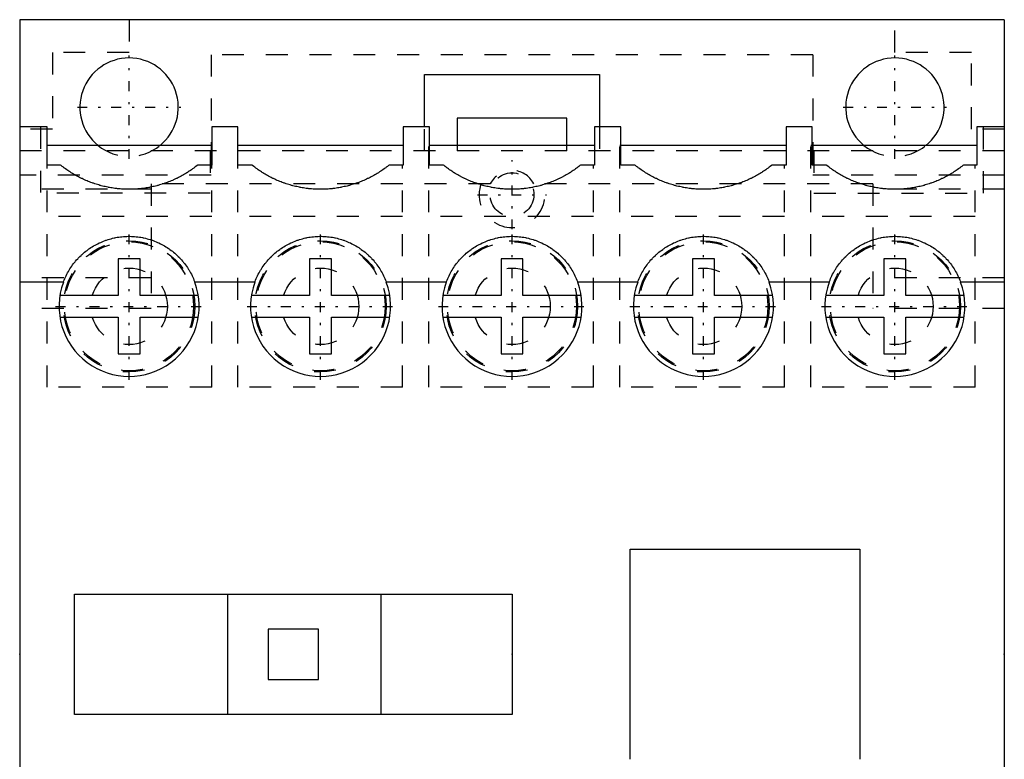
# Model space of a CAD drawing. Extents: x 0 to 45, y -29 to 29.
# Tile 2 of 2: x 0 to 45, y -4.8 to 29. Entities that reach past the tile are written whole.
import ezdxf

# ---------------------------------------------------------------- set-up
doc = ezdxf.new("R2010")
doc.units = 0
doc.linetypes.add('CENTER', pattern=[1.5, 0.45, -0.5, 0.05, -0.5])
doc.linetypes.add('DASHED', pattern=[2, 1, -1])
for name, color, linetype in [('AM_0', 7, 'CONTINUOUS'), ('AM_3', 7, 'DASHED'), ('AM_7', 7, 'CENTER'), ('CONNECTIONPOINTS', 1, 'CONTINUOUS')]:
    doc.layers.add(name, color=color, linetype=linetype)

msp = doc.modelspace()

# ---------------------------------------------------------------- linework, layer by layer
at = {"layer": 'AM_0', "color": 7, "linetype": 'CONTINUOUS'}
for p, q in [((0, 29), (0, -29)), ((45, 29), (0, 29)), ((45, 29), (45, -29)), ((18.5, 24.1), (18.5, 26.5)), ((18.5, 26.5), (26.5, 26.5)), ((26.5, 26.5), (26.5, 24.1)), ((20, 24.5), (20, 23.25)), ((25, 24.5), (20, 24.5)), ((25, 23.25), (25, 24.5)), ((1.25, 24.1), (0, 24.1)), ((1.25, 22.35), (1.25, 24.1)), ((8.775, 24.1), (8.775, 22.35)), ((9.975, 24.1), (8.775, 24.1)), ((9.975, 22.35), (9.975, 24.1)), ((17.525, 24.1), (17.525, 22.35)), ((18.725, 24.1), (17.525, 24.1)), ((18.725, 22.35), (18.725, 24.1)), ((26.275, 24.1), (26.275, 22.35)), ((27.475, 24.1), (26.275, 24.1)), ((27.475, 22.35), (27.475, 24.1)), ((35.025, 24.1), (35.025, 22.35)), ((36.225, 24.1), (35.025, 24.1)), ((36.225, 22.35), (36.225, 24.1)), ((43.75, 24.1), (43.75, 22.35)), ((45, 24.1), (43.75, 24.1)), ((8.775, 23.25), (1.25, 23.25)), ((17.525, 23.25), (9.975, 23.25)), ((26.275, 23.25), (18.725, 23.25)), ((35.025, 23.25), (27.475, 23.25)), ((43.75, 23.25), (36.225, 23.25)), ((1.871, 22.35), (1.25, 22.35)), ((8.775, 22.35), (8.129, 22.35)), ((10.621, 22.35), (9.975, 22.35)), ((17.525, 22.35), (16.879, 22.35)), ((19.371, 22.35), (18.725, 22.35)), ((26.275, 22.35), (25.629, 22.35)), ((28.121, 22.35), (27.475, 22.35)), ((35.025, 22.35), (34.379, 22.35)), ((36.871, 22.35), (36.225, 22.35)), ((43.75, 22.35), (43.129, 22.35)), ((5.5, 18.075), (4.5, 18.075)), ((4.5, 18.075), (4.5, 16.4)), ((5.5, 16.4), (5.5, 18.075)), ((14.25, 18.075), (13.25, 18.075)), ((13.25, 18.075), (13.25, 16.4)), ((14.25, 16.4), (14.25, 18.075)), ((23, 18.075), (22, 18.075)), ((22, 18.075), (22, 16.4)), ((23, 16.4), (23, 18.075)), ((31.75, 18.075), (30.75, 18.075)), ((30.75, 18.075), (30.75, 16.4)), ((31.75, 16.4), (31.75, 18.075)), ((40.5, 18.075), (39.5, 18.075)), ((39.5, 18.075), (39.5, 16.4)), ((40.5, 16.4), (40.5, 18.075)), ((1.995, 17), (0, 17)), ((10.745, 17), (8.005, 17)), ((19.495, 17), (16.755, 17)), ((28.245, 17), (25.505, 17)), ((36.995, 17), (34.255, 17)), ((45, 17), (43.005, 17)), ((4.5, 16.4), (1.839, 16.4)), ((8.161, 16.4), (5.5, 16.4)), ((13.25, 16.4), (10.589, 16.4)), ((16.911, 16.4), (14.25, 16.4)), ((22, 16.4), (19.339, 16.4)), ((25.661, 16.4), (23, 16.4)), ((30.75, 16.4), (28.089, 16.4)), ((34.411, 16.4), (31.75, 16.4)), ((39.5, 16.4), (36.839, 16.4)), ((43.161, 16.4), (40.5, 16.4)), ((1.839, 15.4), (4.5, 15.4)), ((4.5, 15.4), (4.5, 13.725)), ((5.5, 13.725), (5.5, 15.4)), ((5.5, 15.4), (8.161, 15.4)), ((10.589, 15.4), (13.25, 15.4)), ((13.25, 15.4), (13.25, 13.725)), ((14.25, 13.725), (14.25, 15.4)), ((14.25, 15.4), (16.911, 15.4)), ((19.339, 15.4), (22, 15.4)), ((22, 15.4), (22, 13.725)), ((23, 13.725), (23, 15.4)), ((23, 15.4), (25.661, 15.4)), ((28.089, 15.4), (30.75, 15.4)), ((30.75, 15.4), (30.75, 13.725)), ((31.75, 13.725), (31.75, 15.4)), ((31.75, 15.4), (34.411, 15.4)), ((36.839, 15.4), (39.5, 15.4)), ((39.5, 15.4), (39.5, 13.725)), ((40.5, 13.725), (40.5, 15.4)), ((40.5, 15.4), (43.161, 15.4)), ((4.5, 13.725), (5.5, 13.725)), ((13.25, 13.725), (14.25, 13.725)), ((22, 13.725), (23, 13.725)), ((30.75, 13.725), (31.75, 13.725)), ((39.5, 13.725), (40.5, 13.725)), ((27.9, 4.8), (38.4, 4.8)), ((27.9, -4.8), (27.9, 4.8)), ((38.4, 4.8), (38.4, -4.8)), ((2.5, 2.75), (22.5, 2.75)), ((2.5, -2.75), (2.5, 2.75)), ((9.5, 2.75), (9.5, -2.75)), ((16.5, 2.75), (16.5, -2.75)), ((22.5, 2.75), (22.5, -2.75)), ((11.35, 1.15), (11.35, -1.15)), ((13.65, 1.15), (11.35, 1.15)), ((13.65, -1.15), (13.65, 1.15)), ((11.35, -1.15), (13.65, -1.15)), ((22.5, -2.75), (2.5, -2.75))]:
    msp.add_line(p, q, dxfattribs=at)
for points in [[(8.129, 22.35), (8.104, 22.33), (8.055, 22.292), (8.005, 22.254), (7.98, 22.235), (7.955, 22.217), (7.904, 22.18), (7.853, 22.144), (7.801, 22.109), (7.749, 22.074), (7.697, 22.04), (7.67, 22.023), (7.644, 22.006), (7.591, 21.973), (7.537, 21.941), (7.483, 21.91), (7.428, 21.879), (7.373, 21.849), (7.346, 21.834), (7.318, 21.82), (7.262, 21.791), (7.206, 21.763), (7.178, 21.749), (7.15, 21.736), (7.093, 21.709), (7.036, 21.683), (7.008, 21.671), (6.979, 21.658), (6.921, 21.634), (6.863, 21.61), (6.805, 21.587), (6.747, 21.565), (6.688, 21.543), (6.658, 21.533), (6.629, 21.523), (6.569, 21.503), (6.51, 21.483), (6.45, 21.465), (6.39, 21.447), (6.33, 21.43), (6.3, 21.422), (6.269, 21.414), (6.209, 21.398), (6.148, 21.384), (6.087, 21.37), (6.026, 21.356), (5.964, 21.344), (5.934, 21.338), (5.903, 21.332), (5.841, 21.321), (5.779, 21.311), (5.717, 21.302), (5.655, 21.293), (5.593, 21.285), (5.562, 21.282), (5.531, 21.278), (5.469, 21.272), (5.406, 21.267), (5.344, 21.262), (5.282, 21.258), (5.219, 21.255), (5.188, 21.254), (5.156, 21.252), (5.094, 21.251), (5.031, 21.25), (5, 21.25), (4.969, 21.25), (4.906, 21.251), (4.844, 21.252), (4.812, 21.254), (4.781, 21.255), (4.718, 21.258), (4.656, 21.262), (4.594, 21.267), (4.531, 21.272), (4.469, 21.278), (4.438, 21.282), (4.407, 21.285), (4.345, 21.293), (4.283, 21.302), (4.221, 21.311), (4.159, 21.321), (4.097, 21.332), (4.066, 21.338), (4.036, 21.344), (3.974, 21.356), (3.913, 21.37), (3.852, 21.384), (3.791, 21.398), (3.731, 21.414), (3.7, 21.422), (3.67, 21.43), (3.61, 21.447), (3.55, 21.465), (3.49, 21.483), (3.431, 21.503), (3.371, 21.523), (3.342, 21.533), (3.312, 21.543), (3.253, 21.565), (3.195, 21.587), (3.137, 21.61), (3.079, 21.634), (3.021, 21.658), (2.992, 21.671), (2.964, 21.683), (2.907, 21.709), (2.85, 21.736), (2.822, 21.749), (2.794, 21.763), (2.738, 21.791), (2.682, 21.82), (2.654, 21.834), (2.627, 21.849), (2.572, 21.879), (2.517, 21.91), (2.463, 21.941), (2.409, 21.973), (2.356, 22.006), (2.33, 22.023), (2.303, 22.04), (2.251, 22.074), (2.199, 22.109), (2.147, 22.144), (2.096, 22.18), (2.045, 22.217), (2.02, 22.235), (1.995, 22.254), (1.945, 22.292), (1.896, 22.33), (1.871, 22.35)], [(16.879, 22.35), (16.854, 22.33), (16.805, 22.292), (16.755, 22.254), (16.73, 22.235), (16.705, 22.217), (16.654, 22.18), (16.603, 22.144), (16.551, 22.109), (16.499, 22.074), (16.447, 22.04), (16.42, 22.023), (16.394, 22.006), (16.341, 21.973), (16.287, 21.941), (16.233, 21.91), (16.178, 21.879), (16.123, 21.849), (16.096, 21.834), (16.068, 21.82), (16.012, 21.791), (15.956, 21.763), (15.928, 21.749), (15.9, 21.736), (15.843, 21.709), (15.786, 21.683), (15.758, 21.671), (15.729, 21.658), (15.671, 21.634), (15.613, 21.61), (15.555, 21.587), (15.497, 21.565), (15.438, 21.543), (15.408, 21.533), (15.379, 21.523), (15.319, 21.503), (15.26, 21.483), (15.2, 21.465), (15.14, 21.447), (15.08, 21.43), (15.05, 21.422), (15.019, 21.414), (14.959, 21.398), (14.898, 21.384), (14.837, 21.37), (14.776, 21.356), (14.714, 21.344), (14.684, 21.338), (14.653, 21.332), (14.591, 21.321), (14.529, 21.311), (14.467, 21.302), (14.405, 21.293), (14.343, 21.285), (14.312, 21.282), (14.281, 21.278), (14.219, 21.272), (14.156, 21.267), (14.094, 21.262), (14.032, 21.258), (13.969, 21.255), (13.938, 21.254), (13.906, 21.252), (13.844, 21.251), (13.781, 21.25), (13.75, 21.25), (13.719, 21.25), (13.656, 21.251), (13.594, 21.252), (13.562, 21.254), (13.531, 21.255), (13.468, 21.258), (13.406, 21.262), (13.344, 21.267), (13.281, 21.272), (13.219, 21.278), (13.188, 21.282), (13.157, 21.285), (13.095, 21.293), (13.033, 21.302), (12.971, 21.311), (12.909, 21.321), (12.847, 21.332), (12.816, 21.338), (12.786, 21.344), (12.724, 21.356), (12.663, 21.37), (12.602, 21.384), (12.541, 21.398), (12.481, 21.414), (12.45, 21.422), (12.42, 21.43), (12.36, 21.447), (12.3, 21.465), (12.24, 21.483), (12.181, 21.503), (12.121, 21.523), (12.092, 21.533), (12.062, 21.543), (12.003, 21.565), (11.945, 21.587), (11.887, 21.61), (11.829, 21.634), (11.771, 21.658), (11.742, 21.671), (11.714, 21.683), (11.657, 21.709), (11.6, 21.736), (11.572, 21.749), (11.544, 21.763), (11.488, 21.791), (11.432, 21.82), (11.404, 21.834), (11.377, 21.849), (11.322, 21.879), (11.267, 21.91), (11.213, 21.941), (11.159, 21.973), (11.106, 22.006), (11.08, 22.023), (11.053, 22.04), (11.001, 22.074), (10.949, 22.109), (10.897, 22.144), (10.846, 22.18), (10.795, 22.217), (10.77, 22.235), (10.745, 22.254), (10.695, 22.292), (10.646, 22.33), (10.621, 22.35)], [(25.629, 22.35), (25.604, 22.33), (25.555, 22.292), (25.505, 22.254), (25.48, 22.235), (25.455, 22.217), (25.404, 22.18), (25.353, 22.144), (25.301, 22.109), (25.249, 22.074), (25.197, 22.04), (25.17, 22.023), (25.144, 22.006), (25.091, 21.973), (25.037, 21.941), (24.983, 21.91), (24.928, 21.879), (24.873, 21.849), (24.846, 21.834), (24.818, 21.82), (24.762, 21.791), (24.706, 21.763), (24.678, 21.749), (24.65, 21.736), (24.593, 21.709), (24.536, 21.683), (24.508, 21.671), (24.479, 21.658), (24.421, 21.634), (24.363, 21.61), (24.305, 21.587), (24.247, 21.565), (24.188, 21.543), (24.158, 21.533), (24.129, 21.523), (24.069, 21.503), (24.01, 21.483), (23.95, 21.465), (23.89, 21.447), (23.83, 21.43), (23.8, 21.422), (23.769, 21.414), (23.709, 21.398), (23.648, 21.384), (23.587, 21.37), (23.526, 21.356), (23.464, 21.344), (23.434, 21.338), (23.403, 21.332), (23.341, 21.321), (23.279, 21.311), (23.217, 21.302), (23.155, 21.293), (23.093, 21.285), (23.062, 21.282), (23.031, 21.278), (22.969, 21.272), (22.906, 21.267), (22.844, 21.262), (22.782, 21.258), (22.719, 21.255), (22.688, 21.254), (22.656, 21.252), (22.594, 21.251), (22.531, 21.25), (22.5, 21.25), (22.469, 21.25), (22.406, 21.251), (22.344, 21.252), (22.312, 21.254), (22.281, 21.255), (22.218, 21.258), (22.156, 21.262), (22.094, 21.267), (22.031, 21.272), (21.969, 21.278), (21.938, 21.282), (21.907, 21.285), (21.845, 21.293), (21.783, 21.302), (21.721, 21.311), (21.659, 21.321), (21.597, 21.332), (21.566, 21.338), (21.536, 21.344), (21.474, 21.356), (21.413, 21.37), (21.352, 21.384), (21.291, 21.398), (21.231, 21.414), (21.2, 21.422), (21.17, 21.43), (21.11, 21.447), (21.05, 21.465), (20.99, 21.483), (20.931, 21.503), (20.871, 21.523), (20.842, 21.533), (20.812, 21.543), (20.753, 21.565), (20.695, 21.587), (20.637, 21.61), (20.579, 21.634), (20.521, 21.658), (20.492, 21.671), (20.464, 21.683), (20.407, 21.709), (20.35, 21.736), (20.322, 21.749), (20.294, 21.763), (20.238, 21.791), (20.182, 21.82), (20.154, 21.834), (20.127, 21.849), (20.072, 21.879), (20.017, 21.91), (19.963, 21.941), (19.909, 21.973), (19.856, 22.006), (19.83, 22.023), (19.803, 22.04), (19.751, 22.074), (19.699, 22.109), (19.647, 22.144), (19.596, 22.18), (19.545, 22.217), (19.52, 22.235), (19.495, 22.254), (19.445, 22.292), (19.396, 22.33), (19.371, 22.35)], [(34.379, 22.35), (34.354, 22.33), (34.305, 22.292), (34.255, 22.254), (34.23, 22.235), (34.205, 22.217), (34.154, 22.18), (34.103, 22.144), (34.051, 22.109), (33.999, 22.074), (33.947, 22.04), (33.92, 22.023), (33.894, 22.006), (33.841, 21.973), (33.787, 21.941), (33.733, 21.91), (33.678, 21.879), (33.623, 21.849), (33.596, 21.834), (33.568, 21.82), (33.512, 21.791), (33.456, 21.763), (33.428, 21.749), (33.4, 21.736), (33.343, 21.709), (33.286, 21.683), (33.258, 21.671), (33.229, 21.658), (33.171, 21.634), (33.113, 21.61), (33.055, 21.587), (32.997, 21.565), (32.938, 21.543), (32.908, 21.533), (32.879, 21.523), (32.819, 21.503), (32.76, 21.483), (32.7, 21.465), (32.64, 21.447), (32.58, 21.43), (32.55, 21.422), (32.519, 21.414), (32.459, 21.398), (32.398, 21.384), (32.337, 21.37), (32.276, 21.356), (32.214, 21.344), (32.184, 21.338), (32.153, 21.332), (32.091, 21.321), (32.029, 21.311), (31.967, 21.302), (31.905, 21.293), (31.843, 21.285), (31.812, 21.282), (31.781, 21.278), (31.719, 21.272), (31.656, 21.267), (31.594, 21.262), (31.532, 21.258), (31.469, 21.255), (31.438, 21.254), (31.406, 21.252), (31.344, 21.251), (31.281, 21.25), (31.25, 21.25), (31.219, 21.25), (31.156, 21.251), (31.094, 21.252), (31.062, 21.254), (31.031, 21.255), (30.968, 21.258), (30.906, 21.262), (30.844, 21.267), (30.781, 21.272), (30.719, 21.278), (30.688, 21.282), (30.657, 21.285), (30.595, 21.293), (30.533, 21.302), (30.471, 21.311), (30.409, 21.321), (30.347, 21.332), (30.316, 21.338), (30.286, 21.344), (30.224, 21.356), (30.163, 21.37), (30.102, 21.384), (30.041, 21.398), (29.981, 21.414), (29.95, 21.422), (29.92, 21.43), (29.86, 21.447), (29.8, 21.465), (29.74, 21.483), (29.681, 21.503), (29.621, 21.523), (29.592, 21.533), (29.562, 21.543), (29.503, 21.565), (29.445, 21.587), (29.387, 21.61), (29.329, 21.634), (29.271, 21.658), (29.242, 21.671), (29.214, 21.683), (29.157, 21.709), (29.1, 21.736), (29.072, 21.749), (29.044, 21.763), (28.988, 21.791), (28.932, 21.82), (28.904, 21.834), (28.877, 21.849), (28.822, 21.879), (28.767, 21.91), (28.713, 21.941), (28.659, 21.973), (28.606, 22.006), (28.58, 22.023), (28.553, 22.04), (28.501, 22.074), (28.449, 22.109), (28.397, 22.144), (28.346, 22.18), (28.295, 22.217), (28.27, 22.235), (28.245, 22.254), (28.195, 22.292), (28.146, 22.33), (28.121, 22.35)], [(43.129, 22.35), (43.104, 22.33), (43.055, 22.292), (43.005, 22.254), (42.98, 22.235), (42.955, 22.217), (42.904, 22.18), (42.853, 22.144), (42.801, 22.109), (42.749, 22.074), (42.697, 22.04), (42.67, 22.023), (42.644, 22.006), (42.591, 21.973), (42.537, 21.941), (42.483, 21.91), (42.428, 21.879), (42.373, 21.849), (42.346, 21.834), (42.318, 21.82), (42.262, 21.791), (42.206, 21.763), (42.178, 21.749), (42.15, 21.736), (42.093, 21.709), (42.036, 21.683), (42.008, 21.671), (41.979, 21.658), (41.921, 21.634), (41.863, 21.61), (41.805, 21.587), (41.747, 21.565), (41.688, 21.543), (41.658, 21.533), (41.629, 21.523), (41.569, 21.503), (41.51, 21.483), (41.45, 21.465), (41.39, 21.447), (41.33, 21.43), (41.3, 21.422), (41.269, 21.414), (41.209, 21.398), (41.148, 21.384), (41.087, 21.37), (41.026, 21.356), (40.964, 21.344), (40.934, 21.338), (40.903, 21.332), (40.841, 21.321), (40.779, 21.311), (40.717, 21.302), (40.655, 21.293), (40.593, 21.285), (40.562, 21.282), (40.531, 21.278), (40.469, 21.272), (40.406, 21.267), (40.344, 21.262), (40.282, 21.258), (40.219, 21.255), (40.188, 21.254), (40.156, 21.252), (40.094, 21.251), (40.031, 21.25), (40, 21.25), (39.969, 21.25), (39.906, 21.251), (39.844, 21.252), (39.812, 21.254), (39.781, 21.255), (39.718, 21.258), (39.656, 21.262), (39.594, 21.267), (39.531, 21.272), (39.469, 21.278), (39.438, 21.282), (39.407, 21.285), (39.345, 21.293), (39.283, 21.302), (39.221, 21.311), (39.159, 21.321), (39.097, 21.332), (39.066, 21.338), (39.036, 21.344), (38.974, 21.356), (38.913, 21.37), (38.852, 21.384), (38.791, 21.398), (38.731, 21.414), (38.7, 21.422), (38.67, 21.43), (38.61, 21.447), (38.55, 21.465), (38.49, 21.483), (38.431, 21.503), (38.371, 21.523), (38.342, 21.533), (38.312, 21.543), (38.253, 21.565), (38.195, 21.587), (38.137, 21.61), (38.079, 21.634), (38.021, 21.658), (37.992, 21.671), (37.964, 21.683), (37.907, 21.709), (37.85, 21.736), (37.822, 21.749), (37.794, 21.763), (37.738, 21.791), (37.682, 21.82), (37.654, 21.834), (37.627, 21.849), (37.572, 21.879), (37.517, 21.91), (37.463, 21.941), (37.409, 21.973), (37.356, 22.006), (37.33, 22.023), (37.303, 22.04), (37.251, 22.074), (37.199, 22.109), (37.147, 22.144), (37.096, 22.18), (37.045, 22.217), (37.02, 22.235), (36.995, 22.254), (36.945, 22.292), (36.896, 22.33), (36.871, 22.35)], [(1.995, 17), (2.008, 17.034), (2.034, 17.101), (2.062, 17.168), (2.076, 17.201), (2.091, 17.234), (2.122, 17.299), (2.154, 17.364), (2.188, 17.428), (2.224, 17.491), (2.26, 17.553), (2.279, 17.584), (2.298, 17.615), (2.338, 17.675), (2.378, 17.735), (2.421, 17.794), (2.464, 17.852), (2.509, 17.908), (2.532, 17.936), (2.555, 17.964), (2.602, 18.019), (2.65, 18.072), (2.675, 18.099), (2.7, 18.125), (2.751, 18.176), (2.803, 18.227), (2.829, 18.251), (2.856, 18.276), (2.91, 18.323), (2.966, 18.37), (3.022, 18.415), (3.079, 18.459), (3.137, 18.502), (3.167, 18.523), (3.197, 18.544), (3.257, 18.584), (3.318, 18.622), (3.38, 18.66), (3.443, 18.695), (3.506, 18.73), (3.538, 18.747), (3.57, 18.763), (3.636, 18.795), (3.701, 18.825), (3.768, 18.853), (3.835, 18.88), (3.902, 18.906), (3.936, 18.918), (3.97, 18.93), (4.039, 18.952), (4.108, 18.973), (4.178, 18.993), (4.248, 19.01), (4.319, 19.027), (4.354, 19.034), (4.389, 19.041), (4.46, 19.054), (4.532, 19.066), (4.603, 19.075), (4.675, 19.083), (4.747, 19.09), (4.783, 19.093), (4.819, 19.095), (4.892, 19.098), (4.964, 19.1), (5, 19.1), (5.036, 19.1), (5.108, 19.098), (5.181, 19.095), (5.217, 19.093), (5.253, 19.09), (5.325, 19.083), (5.397, 19.075), (5.468, 19.066), (5.54, 19.054), (5.611, 19.041), (5.646, 19.034), (5.681, 19.027), (5.752, 19.01), (5.822, 18.993), (5.892, 18.973), (5.961, 18.952), (6.03, 18.93), (6.064, 18.918), (6.098, 18.906), (6.165, 18.88), (6.232, 18.853), (6.299, 18.825), (6.364, 18.795), (6.43, 18.763), (6.462, 18.747), (6.494, 18.73), (6.557, 18.695), (6.62, 18.66), (6.682, 18.622), (6.743, 18.584), (6.803, 18.544), (6.833, 18.523), (6.863, 18.502), (6.921, 18.459), (6.978, 18.415), (7.034, 18.37), (7.09, 18.323), (7.144, 18.276), (7.171, 18.251), (7.197, 18.227), (7.249, 18.176), (7.3, 18.125), (7.325, 18.099), (7.35, 18.072), (7.398, 18.019), (7.445, 17.964), (7.468, 17.936), (7.491, 17.908), (7.536, 17.852), (7.579, 17.794), (7.622, 17.735), (7.662, 17.675), (7.702, 17.615), (7.721, 17.584), (7.74, 17.553), (7.776, 17.491), (7.812, 17.428), (7.846, 17.364), (7.878, 17.299), (7.909, 17.234), (7.924, 17.201), (7.938, 17.168), (7.966, 17.101), (7.992, 17.034), (8.005, 17)], [(10.745, 17), (10.758, 17.034), (10.784, 17.101), (10.812, 17.168), (10.826, 17.201), (10.841, 17.234), (10.872, 17.299), (10.904, 17.364), (10.938, 17.428), (10.974, 17.491), (11.01, 17.553), (11.029, 17.584), (11.048, 17.615), (11.088, 17.675), (11.128, 17.735), (11.171, 17.794), (11.214, 17.852), (11.259, 17.908), (11.282, 17.936), (11.305, 17.964), (11.352, 18.019), (11.4, 18.072), (11.425, 18.099), (11.45, 18.125), (11.501, 18.176), (11.553, 18.227), (11.579, 18.251), (11.606, 18.276), (11.66, 18.323), (11.716, 18.37), (11.772, 18.415), (11.829, 18.459), (11.887, 18.502), (11.917, 18.523), (11.947, 18.544), (12.007, 18.584), (12.068, 18.622), (12.13, 18.66), (12.193, 18.695), (12.256, 18.73), (12.288, 18.747), (12.32, 18.763), (12.386, 18.795), (12.451, 18.825), (12.518, 18.853), (12.585, 18.88), (12.652, 18.906), (12.686, 18.918), (12.72, 18.93), (12.789, 18.952), (12.858, 18.973), (12.928, 18.993), (12.998, 19.01), (13.069, 19.027), (13.104, 19.034), (13.139, 19.041), (13.21, 19.054), (13.282, 19.066), (13.353, 19.075), (13.425, 19.083), (13.497, 19.09), (13.533, 19.093), (13.569, 19.095), (13.642, 19.098), (13.714, 19.1), (13.75, 19.1), (13.786, 19.1), (13.858, 19.098), (13.931, 19.095), (13.967, 19.093), (14.003, 19.09), (14.075, 19.083), (14.147, 19.075), (14.218, 19.066), (14.29, 19.054), (14.361, 19.041), (14.396, 19.034), (14.431, 19.027), (14.502, 19.01), (14.572, 18.993), (14.642, 18.973), (14.711, 18.952), (14.78, 18.93), (14.814, 18.918), (14.848, 18.906), (14.915, 18.88), (14.982, 18.853), (15.049, 18.825), (15.114, 18.795), (15.18, 18.763), (15.212, 18.747), (15.244, 18.73), (15.307, 18.695), (15.37, 18.66), (15.432, 18.622), (15.493, 18.584), (15.553, 18.544), (15.583, 18.523), (15.613, 18.502), (15.671, 18.459), (15.728, 18.415), (15.784, 18.37), (15.84, 18.323), (15.894, 18.276), (15.921, 18.251), (15.947, 18.227), (15.999, 18.176), (16.05, 18.125), (16.075, 18.099), (16.1, 18.072), (16.148, 18.019), (16.195, 17.964), (16.218, 17.936), (16.241, 17.908), (16.286, 17.852), (16.329, 17.794), (16.372, 17.735), (16.412, 17.675), (16.452, 17.615), (16.471, 17.584), (16.49, 17.553), (16.526, 17.491), (16.562, 17.428), (16.596, 17.364), (16.628, 17.299), (16.659, 17.234), (16.674, 17.201), (16.688, 17.168), (16.716, 17.101), (16.742, 17.034), (16.755, 17)], [(19.495, 17), (19.508, 17.034), (19.534, 17.101), (19.562, 17.168), (19.576, 17.201), (19.591, 17.234), (19.622, 17.299), (19.654, 17.364), (19.688, 17.428), (19.724, 17.491), (19.76, 17.553), (19.779, 17.584), (19.798, 17.615), (19.838, 17.675), (19.878, 17.735), (19.921, 17.794), (19.964, 17.852), (20.009, 17.908), (20.032, 17.936), (20.055, 17.964), (20.102, 18.019), (20.15, 18.072), (20.175, 18.099), (20.2, 18.125), (20.251, 18.176), (20.303, 18.227), (20.329, 18.251), (20.356, 18.276), (20.41, 18.323), (20.466, 18.37), (20.522, 18.415), (20.579, 18.459), (20.637, 18.502), (20.667, 18.523), (20.697, 18.544), (20.757, 18.584), (20.818, 18.622), (20.88, 18.66), (20.943, 18.695), (21.006, 18.73), (21.038, 18.747), (21.07, 18.763), (21.136, 18.795), (21.201, 18.825), (21.268, 18.853), (21.335, 18.88), (21.402, 18.906), (21.436, 18.918), (21.47, 18.93), (21.539, 18.952), (21.608, 18.973), (21.678, 18.993), (21.748, 19.01), (21.819, 19.027), (21.854, 19.034), (21.889, 19.041), (21.96, 19.054), (22.032, 19.066), (22.103, 19.075), (22.175, 19.083), (22.247, 19.09), (22.283, 19.093), (22.319, 19.095), (22.392, 19.098), (22.464, 19.1), (22.5, 19.1), (22.536, 19.1), (22.608, 19.098), (22.681, 19.095), (22.717, 19.093), (22.753, 19.09), (22.825, 19.083), (22.897, 19.075), (22.968, 19.066), (23.04, 19.054), (23.111, 19.041), (23.146, 19.034), (23.181, 19.027), (23.252, 19.01), (23.322, 18.993), (23.392, 18.973), (23.461, 18.952), (23.53, 18.93), (23.564, 18.918), (23.598, 18.906), (23.665, 18.88), (23.732, 18.853), (23.799, 18.825), (23.864, 18.795), (23.93, 18.763), (23.962, 18.747), (23.994, 18.73), (24.057, 18.695), (24.12, 18.66), (24.182, 18.622), (24.243, 18.584), (24.303, 18.544), (24.333, 18.523), (24.363, 18.502), (24.421, 18.459), (24.478, 18.415), (24.534, 18.37), (24.59, 18.323), (24.644, 18.276), (24.671, 18.251), (24.697, 18.227), (24.749, 18.176), (24.8, 18.125), (24.825, 18.099), (24.85, 18.072), (24.898, 18.019), (24.945, 17.964), (24.968, 17.936), (24.991, 17.908), (25.036, 17.852), (25.079, 17.794), (25.122, 17.735), (25.162, 17.675), (25.202, 17.615), (25.221, 17.584), (25.24, 17.553), (25.276, 17.491), (25.312, 17.428), (25.346, 17.364), (25.378, 17.299), (25.409, 17.234), (25.424, 17.201), (25.438, 17.168), (25.466, 17.101), (25.492, 17.034), (25.505, 17)], [(28.245, 17), (28.258, 17.034), (28.284, 17.101), (28.312, 17.168), (28.326, 17.201), (28.341, 17.234), (28.372, 17.299), (28.404, 17.364), (28.438, 17.428), (28.474, 17.491), (28.51, 17.553), (28.529, 17.584), (28.548, 17.615), (28.588, 17.675), (28.628, 17.735), (28.671, 17.794), (28.714, 17.852), (28.759, 17.908), (28.782, 17.936), (28.805, 17.964), (28.852, 18.019), (28.9, 18.072), (28.925, 18.099), (28.95, 18.125), (29.001, 18.176), (29.053, 18.227), (29.079, 18.251), (29.106, 18.276), (29.16, 18.323), (29.216, 18.37), (29.272, 18.415), (29.329, 18.459), (29.387, 18.502), (29.417, 18.523), (29.447, 18.544), (29.507, 18.584), (29.568, 18.622), (29.63, 18.66), (29.693, 18.695), (29.756, 18.73), (29.788, 18.747), (29.82, 18.763), (29.886, 18.795), (29.951, 18.825), (30.018, 18.853), (30.085, 18.88), (30.152, 18.906), (30.186, 18.918), (30.22, 18.93), (30.289, 18.952), (30.358, 18.973), (30.428, 18.993), (30.498, 19.01), (30.569, 19.027), (30.604, 19.034), (30.639, 19.041), (30.71, 19.054), (30.782, 19.066), (30.853, 19.075), (30.925, 19.083), (30.997, 19.09), (31.033, 19.093), (31.069, 19.095), (31.142, 19.098), (31.214, 19.1), (31.25, 19.1), (31.286, 19.1), (31.358, 19.098), (31.431, 19.095), (31.467, 19.093), (31.503, 19.09), (31.575, 19.083), (31.647, 19.075), (31.718, 19.066), (31.79, 19.054), (31.861, 19.041), (31.896, 19.034), (31.931, 19.027), (32.002, 19.01), (32.072, 18.993), (32.142, 18.973), (32.211, 18.952), (32.28, 18.93), (32.314, 18.918), (32.348, 18.906), (32.415, 18.88), (32.482, 18.853), (32.549, 18.825), (32.614, 18.795), (32.68, 18.763), (32.712, 18.747), (32.744, 18.73), (32.807, 18.695), (32.87, 18.66), (32.932, 18.622), (32.993, 18.584), (33.053, 18.544), (33.083, 18.523), (33.113, 18.502), (33.171, 18.459), (33.228, 18.415), (33.284, 18.37), (33.34, 18.323), (33.394, 18.276), (33.421, 18.251), (33.447, 18.227), (33.499, 18.176), (33.55, 18.125), (33.575, 18.099), (33.6, 18.072), (33.648, 18.019), (33.695, 17.964), (33.718, 17.936), (33.741, 17.908), (33.786, 17.852), (33.829, 17.794), (33.872, 17.735), (33.912, 17.675), (33.952, 17.615), (33.971, 17.584), (33.99, 17.553), (34.026, 17.491), (34.062, 17.428), (34.096, 17.364), (34.128, 17.299), (34.159, 17.234), (34.174, 17.201), (34.188, 17.168), (34.216, 17.101), (34.242, 17.034), (34.255, 17)], [(36.995, 17), (37.008, 17.034), (37.034, 17.101), (37.062, 17.168), (37.076, 17.201), (37.091, 17.234), (37.122, 17.299), (37.154, 17.364), (37.188, 17.428), (37.224, 17.491), (37.26, 17.553), (37.279, 17.584), (37.298, 17.615), (37.338, 17.675), (37.378, 17.735), (37.421, 17.794), (37.464, 17.852), (37.509, 17.908), (37.532, 17.936), (37.555, 17.964), (37.602, 18.019), (37.65, 18.072), (37.675, 18.099), (37.7, 18.125), (37.751, 18.176), (37.803, 18.227), (37.829, 18.251), (37.856, 18.276), (37.91, 18.323), (37.966, 18.37), (38.022, 18.415), (38.079, 18.459), (38.137, 18.502), (38.167, 18.523), (38.197, 18.544), (38.257, 18.584), (38.318, 18.622), (38.38, 18.66), (38.443, 18.695), (38.506, 18.73), (38.538, 18.747), (38.57, 18.763), (38.636, 18.795), (38.701, 18.825), (38.768, 18.853), (38.835, 18.88), (38.902, 18.906), (38.936, 18.918), (38.97, 18.93), (39.039, 18.952), (39.108, 18.973), (39.178, 18.993), (39.248, 19.01), (39.319, 19.027), (39.354, 19.034), (39.389, 19.041), (39.46, 19.054), (39.532, 19.066), (39.603, 19.075), (39.675, 19.083), (39.747, 19.09), (39.783, 19.093), (39.819, 19.095), (39.892, 19.098), (39.964, 19.1), (40, 19.1), (40.036, 19.1), (40.108, 19.098), (40.181, 19.095), (40.217, 19.093), (40.253, 19.09), (40.325, 19.083), (40.397, 19.075), (40.468, 19.066), (40.54, 19.054), (40.611, 19.041), (40.646, 19.034), (40.681, 19.027), (40.752, 19.01), (40.822, 18.993), (40.892, 18.973), (40.961, 18.952), (41.03, 18.93), (41.064, 18.918), (41.098, 18.906), (41.165, 18.88), (41.232, 18.853), (41.299, 18.825), (41.364, 18.795), (41.43, 18.763), (41.462, 18.747), (41.494, 18.73), (41.557, 18.695), (41.62, 18.66), (41.682, 18.622), (41.743, 18.584), (41.803, 18.544), (41.833, 18.523), (41.863, 18.502), (41.921, 18.459), (41.978, 18.415), (42.034, 18.37), (42.09, 18.323), (42.144, 18.276), (42.171, 18.251), (42.197, 18.227), (42.249, 18.176), (42.3, 18.125), (42.325, 18.099), (42.35, 18.072), (42.398, 18.019), (42.445, 17.964), (42.468, 17.936), (42.491, 17.908), (42.536, 17.852), (42.579, 17.794), (42.622, 17.735), (42.662, 17.675), (42.702, 17.615), (42.721, 17.584), (42.74, 17.553), (42.776, 17.491), (42.812, 17.428), (42.846, 17.364), (42.878, 17.299), (42.909, 17.234), (42.924, 17.201), (42.938, 17.168), (42.966, 17.101), (42.992, 17.034), (43.005, 17)]]:
    msp.add_lwpolyline(points, dxfattribs=at)
for centre, radius, start, end in [((5, 25), 2.25, 308.9424, 231.0576), ((40, 25), 2.25, 308.9424, 231.0576), ((5, 15.9), 3.2, 159.8945, 20.1055), ((13.75, 15.9), 3.2, 159.8945, 20.1055), ((22.5, 15.9), 3.2, 159.8945, 20.1055), ((31.25, 15.9), 3.2, 159.8945, 20.1055), ((40, 15.9), 3.2, 159.8945, 20.1055)]:
    msp.add_arc(centre, radius, start, end, dxfattribs=at)
at = {"layer": 'AM_3', "color": 6, "linetype": 'DASHED'}
for p, q in [((5, 29), (5, 27.5)), ((40, 27.5), (40, 29)), ((1.5, 27.5), (1.5, 24)), ((5, 27.5), (1.5, 27.5)), ((43.5, 27.5), (40, 27.5)), ((43.5, 24), (43.5, 27.5)), ((8.75, 27.4), (8.75, 21.5)), ((36.25, 27.4), (8.75, 27.4)), ((36.25, 27.4), (36.25, 21.5)), ((1.5, 24), (0, 24)), ((0.95, 24.1), (0.95, 21.075)), ((18.5, 23), (18.5, 24.1)), ((18.7, 12.2), (18.7, 24.1)), ((26.5, 24.1), (26.5, 23)), ((27.425, 12.2), (27.425, 24.1)), ((36.15, 12.2), (36.15, 24.1)), ((45, 24), (43.5, 24)), ((44.05, 21.075), (44.05, 24.1)), ((45, 23), (0, 23)), ((8.7, 23), (8.7, 21.075)), ((18.725, 23.25), (18.7, 23.25)), ((20, 23.25), (20, 23)), ((25, 23), (25, 23.25)), ((27.475, 23.25), (27.425, 23.25)), ((36.225, 23.25), (36.15, 23.25)), ((36.3, 23), (36.3, 21.075)), ((1.25, 12.2), (1.25, 22.35)), ((8.775, 12.2), (8.775, 22.35)), ((9.975, 12.2), (9.975, 22.35)), ((17.5, 12.2), (17.5, 22.35)), ((26.225, 12.2), (26.225, 22.35)), ((34.95, 12.2), (34.95, 22.35)), ((43.675, 12.2), (43.675, 22.35)), ((8.75, 21.9), (0, 21.9)), ((45, 21.9), (36.25, 21.9)), ((6.01, 21.25), (0, 21.25)), ((21.508, 21.5), (6.01, 21.5)), ((6.01, 21.5), (6.01, 15.8)), ((38.99, 21.5), (23.492, 21.5)), ((38.99, 21.5), (38.99, 15.8)), ((45, 21.25), (38.99, 21.25)), ((8.7, 21.075), (0.95, 21.075)), ((36.3, 21.075), (44.05, 21.075)), ((8.775, 20), (1.25, 20)), ((17.5, 20), (9.975, 20)), ((26.225, 20), (18.7, 20)), ((34.95, 20), (27.425, 20)), ((43.675, 20), (36.15, 20)), ((6.01, 17.2), (0, 17.2)), ((45, 17.2), (38.99, 17.2)), ((6.01, 15.8), (0, 15.8)), ((45, 15.8), (38.99, 15.8)), ((8.775, 12.2), (1.25, 12.2)), ((17.5, 12.2), (9.975, 12.2)), ((26.225, 12.2), (18.7, 12.2)), ((34.95, 12.2), (27.425, 12.2)), ((43.675, 12.2), (36.15, 12.2))]:
    msp.add_line(p, q, dxfattribs=at)
for centre, radius in [((22.5, 21), 1), ((22.5, 15.9), 3), ((31.25, 15.9), 3), ((40, 15.9), 3), ((5, 15.9), 3), ((5, 15.9), 2.949), ((13.75, 15.9), 3), ((13.75, 15.9), 2.949), ((22.5, 15.9), 2.949), ((31.25, 15.9), 2.949), ((40, 15.9), 2.949), ((5, 15.9), 1.75), ((13.75, 15.9), 1.75), ((22.5, 15.9), 1.75), ((31.25, 15.9), 1.75), ((40, 15.9), 1.75)]:
    msp.add_circle(centre, radius, dxfattribs=at)
for centre, radius, start, end in [((5, 25), 2.25, 231.0576, 308.9424), ((40, 25), 2.25, 231.0576, 308.9424), ((22.5, 21), 1.111, 26.7437, 153.2563), ((22.5, 21), 1.5, 160.5288, 19.4712)]:
    msp.add_arc(centre, radius, start, end, dxfattribs=at)
at = {"layer": 'AM_7', "color": 4, "linetype": 'CENTER'}
for p, q in [((5, 22.637), (5, 27.362)), ((40, 22.637), (40, 27.362)), ((2.638, 25), (7.363, 25)), ((37.638, 25), (42.362, 25)), ((22.5, 19.425), (22.5, 22.575)), ((20.925, 21), (24.075, 21)), ((5, 12.54), (5, 19.26)), ((13.75, 12.54), (13.75, 19.26)), ((22.5, 12.54), (22.5, 19.26)), ((31.25, 12.54), (31.25, 19.26)), ((40, 12.54), (40, 19.26)), ((1.64, 15.9), (8.36, 15.9)), ((10.39, 15.9), (17.11, 15.9)), ((19.14, 15.9), (25.86, 15.9)), ((27.89, 15.9), (34.61, 15.9)), ((36.64, 15.9), (43.36, 15.9))]:
    msp.add_line(p, q, dxfattribs=at)
at = {"layer": 'CONNECTIONPOINTS', "color": 1, "linetype": 'CONTINUOUS'}
for p in [(0, 0, 46.5), (22.5, 0, 46.5), (45, 0, 46.5)]:
    msp.add_point(p, dxfattribs=at)

doc.saveas('drawing.dxf')
